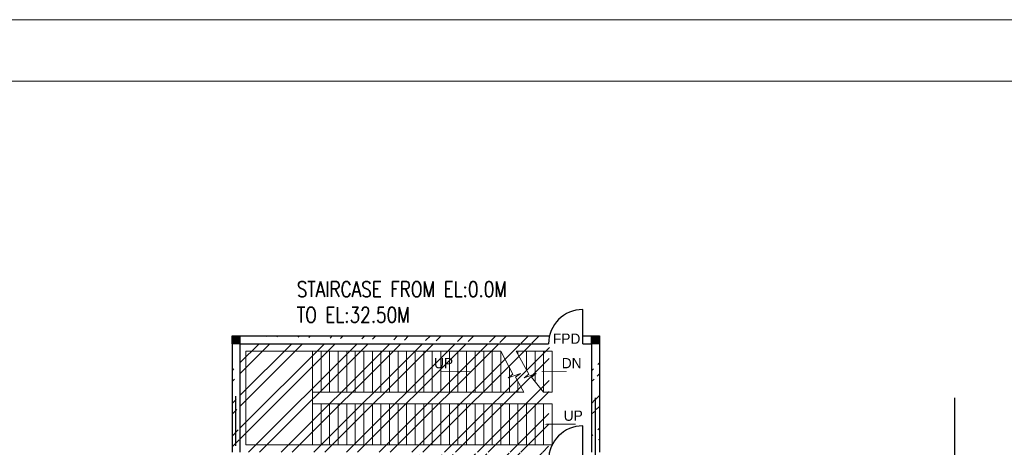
# Model space of a CAD drawing. Header units: inches. Extents: x 0 to 1564127, y -23460 to 23144100.
# Tile 178 of 215: x 1449195 to 1477956, y 181733 to 194229. Entities that reach past the tile are written whole.
import ezdxf

# ---------------------------------------------------------------- set-up
doc = ezdxf.new("R2010")
doc.units = ezdxf.units.IN
doc.header["$LTSCALE"] = 1800
doc.header["$MEASUREMENT"] = 0
doc.linetypes.add('CENTER', pattern=[2, 1.25, -0.25, 0.25, -0.25])
doc.layers.get('0').update_dxf_attribs({"color": 253, "lineweight": 9})
for name, color, linetype in [('COL', 1, 'Continuous'), ('GRID', 251, 'CENTER'), ('TEXT', 3, 'Continuous'), ('WALL', 6, 'Continuous')]:
    doc.layers.add(name, color=color, linetype=linetype)
doc.layers.add('STAIR', color=2, linetype='Continuous', lineweight=18)
doc.styles.add('HTX11', font='O8111901')
doc.styles.add('ROMANS', font='romans.shx')
pattern_1 = [(45, (1295337.1, 1000), (-477.297, 477.297), []), (45, (1295655.3, 1000), (-477.297, 477.297), [])]

# ---------------------------------------------------------------- blocks, each defined once
blk = doc.blocks.new('BORDER')
blk.add_line((1, 1), (0, 1))

msp = doc.modelspace()

# ---------------------------------------------------------------- hatches: boundary and pattern name
h = msp.add_hatch()
h.set_pattern_fill('ANSI32', color=256, scale=1800, style=0)
h.set_pattern_definition(pattern_1)
edge = h.paths.add_edge_path()
edge.add_line((1455627.82, 184760.31), (1464642.82, 184760.31))
edge.add_line((1455627.82, 184990.31), (1464669.63, 184990.31))
edge.add_line((1455627.82, 184760.31), (1455627.82, 181590.31))
edge.add_line((1455397.82, 184760.31), (1455397.82, 181590.31))
edge.add_line((1455259.14, 181590.31), (1464669.63, 181590.31))
edge.add_line((1455027.82, 181360.31), (1464642.82, 181360.31))
h = msp.add_hatch()
h.set_pattern_fill('ANSI32', color=256, scale=1800, style=0)
h.set_pattern_definition(pattern_1)
edge = h.paths.add_edge_path()
edge.add_line((1465897.82, 184760.31), (1465897.82, 181590.31))
edge.add_line((1466127.82, 184760.31), (1466127.82, 181590.31))
at = {"layer": 'COL'}
h = msp.add_hatch(dxfattribs=at)
h.set_pattern_fill('ANSI31', color=1, scale=250, angle=180, style=0)
h.set_pattern_definition([(225, (1452047.825, 179640.31), (22.09709, -22.09709), [])])
h.paths.add_polyline_path([(1455627.82, 184760.31), (1455627.82, 184990.31), (1455397.82, 184990.31), (1455397.82, 184760.31)])
h = msp.add_hatch(dxfattribs=at)
h.set_pattern_fill('ANSI31', color=1, scale=250, angle=180, style=0)
h.set_pattern_definition([(225, (1462547.825, 179640.31), (22.09709, -22.09709), [])])
h.paths.add_polyline_path([(1466127.82, 184760.31), (1466127.82, 184990.31), (1465897.82, 184990.31), (1465897.82, 184760.31)])

# ---------------------------------------------------------------- linework, layer by layer
msp.add_line((1562327.3, 192428.64), (1387577.3, 192428.64))
msp.add_lwpolyline([(1564127.3, 194228.64), (1385777.3, 194228.64), (1385777.3, 68078.64), (1564127.3, 68078.64)], close=True)
for points in [[(1455397.82, 184990.31), (1455627.82, 184990.31), (1455627.82, 184760.31), (1455397.82, 184760.31)], [(1465897.82, 184990.31), (1466127.82, 184990.31), (1466127.82, 184760.31), (1465897.82, 184760.31)]]:
    msp.add_lwpolyline(points, close=True, dxfattribs=at)
at = {"layer": 'GRID'}
for p, q in [((1455512.82, 131380.31), (1455512.82, 183222.97)), ((1466012.82, 119724.95), (1466012.82, 183222.97)), ((1476512.82, 119724.95), (1476512.82, 183222.97))]:
    msp.add_line(p, q, dxfattribs=at)
at = {"layer": 'STAIR', "linetype": 'Continuous'}
for p, q in [((1455797.82, 184542.81), (1463247.82, 184542.81)), ((1455797.82, 184542.81), (1455797.82, 181807.81)), ((1457747.82, 183342.81), (1457747.82, 184542.81)), ((1457747.82, 183342.81), (1457747.82, 184542.81)), ((1457997.82, 183342.81), (1457997.82, 184542.81)), ((1458247.82, 183342.81), (1458247.82, 184542.81)), ((1458497.82, 183342.81), (1458497.82, 184542.81)), ((1458747.82, 183342.81), (1458747.82, 184542.81)), ((1458997.82, 183342.81), (1458997.82, 184542.81)), ((1459247.82, 183342.81), (1459247.82, 184542.81)), ((1459497.82, 183342.81), (1459497.82, 184542.81)), ((1459747.82, 183342.81), (1459747.82, 184542.81)), ((1459997.82, 183342.81), (1459997.82, 184542.81)), ((1460247.82, 183342.81), (1460247.82, 184542.81)), ((1460497.82, 183342.81), (1460497.82, 184542.81)), ((1460747.82, 183342.81), (1460747.82, 184542.81)), ((1460997.82, 183342.81), (1460997.82, 184542.81)), ((1461247.82, 183342.81), (1461247.82, 184542.81)), ((1461497.82, 183342.81), (1461497.82, 184542.81)), ((1461747.82, 183342.81), (1461747.82, 184542.81)), ((1461997.82, 183342.81), (1461997.82, 184542.81)), ((1462247.82, 183342.81), (1462247.82, 184542.81)), ((1462497.82, 183342.81), (1462497.82, 184542.81)), ((1462747.82, 183342.81), (1462747.82, 184542.81)), ((1462997.82, 183342.81), (1462997.82, 184542.81)), ((1463247.82, 183342.81), (1463247.82, 184542.81)), ((1463699.9, 184542.81), (1464747.82, 184542.81)), ((1463747.82, 184542.81), (1463747.82, 184456.12)), ((1463997.82, 184542.81), (1463997.82, 184003.89)), ((1464247.82, 184542.81), (1464247.82, 183651.75)), ((1464497.82, 184542.81), (1464497.82, 183342.81)), ((1464747.82, 184542.81), (1464747.82, 183342.81)), ((1463497.82, 184074.36), (1463497.82, 183342.81)), ((1463747.82, 183656.61), (1463747.82, 183342.81)), ((1457747.82, 183007.81), (1457747.82, 183342.81)), ((1457747.82, 183342.81), (1463921.98, 183342.81)), ((1464497.82, 183342.81), (1464747.82, 183342.81)), ((1457747.82, 181807.81), (1457747.82, 183007.81)), ((1457747.82, 183007.81), (1464747.82, 183007.81)), ((1457747.82, 181807.81), (1457747.82, 183007.81)), ((1457997.82, 181807.81), (1457997.82, 183007.81)), ((1458247.82, 181807.81), (1458247.82, 183007.81)), ((1458497.82, 181807.81), (1458497.82, 183007.81)), ((1458747.82, 181807.81), (1458747.82, 183007.81)), ((1458997.82, 181807.81), (1458997.82, 183007.81)), ((1459247.82, 181807.81), (1459247.82, 183007.81)), ((1459497.82, 181807.81), (1459497.82, 183007.81)), ((1459747.82, 181807.81), (1459747.82, 183007.81)), ((1459997.82, 181807.81), (1459997.82, 183007.81)), ((1460247.82, 181807.81), (1460247.82, 183007.81)), ((1460497.82, 181807.81), (1460497.82, 183007.81)), ((1460747.82, 181807.81), (1460747.82, 183007.81)), ((1460997.82, 181807.81), (1460997.82, 183007.81)), ((1461247.82, 181807.81), (1461247.82, 183007.81)), ((1461497.82, 181807.81), (1461497.82, 183007.81)), ((1461747.82, 181807.81), (1461747.82, 183007.81)), ((1461997.82, 181807.81), (1461997.82, 183007.81)), ((1462247.82, 181807.81), (1462247.82, 183007.81)), ((1462497.82, 181807.81), (1462497.82, 183007.81)), ((1462747.82, 181807.81), (1462747.82, 183007.81)), ((1462997.82, 181807.81), (1462997.82, 183007.81)), ((1463247.82, 181807.81), (1463247.82, 183007.81)), ((1463497.82, 181807.81), (1463497.82, 183007.81)), ((1463747.82, 181807.81), (1463747.82, 183007.81)), ((1463997.82, 181807.81), (1463997.82, 183007.81)), ((1464247.82, 181807.81), (1464247.82, 183007.81)), ((1464497.82, 181807.81), (1464497.82, 183007.81)), ((1464747.82, 181807.81), (1464747.82, 183007.81)), ((1455797.82, 181807.81), (1464747.82, 181807.81))]:
    msp.add_line(p, q, dxfattribs=at)
at = {"layer": 'STAIR', "linetype": 'Continuous', "flags": 128}
for points in [[(1463247.82, 184542.81), (1463604.2, 183875.04), (1463463.94, 183764.35), (1463819.96, 183890.06), (1463679.7, 183779.37), (1463921.98, 183342.81)], [(1463699.9, 184542.81), (1464069.05, 183875.04), (1463928.79, 183764.35), (1464284.81, 183890.06), (1464144.55, 183779.37), (1464497.82, 183342.81)]]:
    msp.add_lwpolyline(points, dxfattribs=at)
for points in [[(1462395.84, 183942.81, 0, 150, 0), (1462041.15, 183942.81, 25, 25, 0), (1461482.51, 183942.81, 25, 25, 0)], [(1464418.18, 183942.81, 0, 150, 0), (1464772.88, 183942.81, 25, 25, 0), (1465169.75, 183942.81, 25, 25, 0)], [(1464524.23, 182407.81, 0, 150, 0), (1464878.92, 182407.81, 25, 25, 0), (1465437.56, 182407.81, 25, 25, 0)]]:
    msp.add_lwpolyline(points, format="xyseb", dxfattribs=at)
at = {"layer": 'WALL'}
for p, q in [((1465642.82, 184760.31), (1465642.82, 185760.31)), ((1455627.82, 184990.31), (1464669.63, 184990.31)), ((1465642.82, 184990.31), (1465897.82, 184990.31)), ((1455397.82, 184760.31), (1455397.82, 181590.31)), ((1455627.82, 184760.31), (1464642.82, 184760.31)), ((1455627.82, 184760.31), (1455627.82, 181590.31)), ((1465642.82, 184760.31), (1465897.82, 184760.31)), ((1465897.82, 184760.31), (1465897.82, 181590.31)), ((1466127.82, 184760.31), (1466127.82, 181590.31)), ((1465642.82, 181360.31), (1465642.82, 182360.31))]:
    msp.add_line(p, q, dxfattribs=at)
for centre in [(1465642.82, 184760.31), (1465642.82, 181360.31)]:
    msp.add_arc(centre, 1000, 90, 180, dxfattribs=at)

# ---------------------------------------------------------------- block references
at = {"xscale": 178350, "yscale": 126150, "zscale": 178350}
msp.add_blockref('BORDER', (1385777.3, 68078.64), dxfattribs=at)

# ---------------------------------------------------------------- texts
at = {"layer": 'TEXT', "linetype": 'Continuous', "style": 'HTX11'}
for s, p in [('FPD', (1464769.87, 184757.25)), ('UP', (1461297.58, 184042.81)), ('DN', (1465028.52, 184042.81)), ('UP', (1465085.52, 182507.81))]:
    msp.add_text(s, height=300, dxfattribs=at).set_placement(p)
at = {"layer": 'TEXT', "insert": (1457288.57, 186577.15), "char_height": 450, "attachment_point": 1, "style": 'ROMANS'}
msp.add_mtext_dynamic_manual_height_columns('{\\W0.8;STAIRCASE FROM EL:0.0M TO EL:32.50M}', width=6932.3139, gutter_width=1, heights=[0], dxfattribs=at)

doc.saveas('drawing.dxf')
